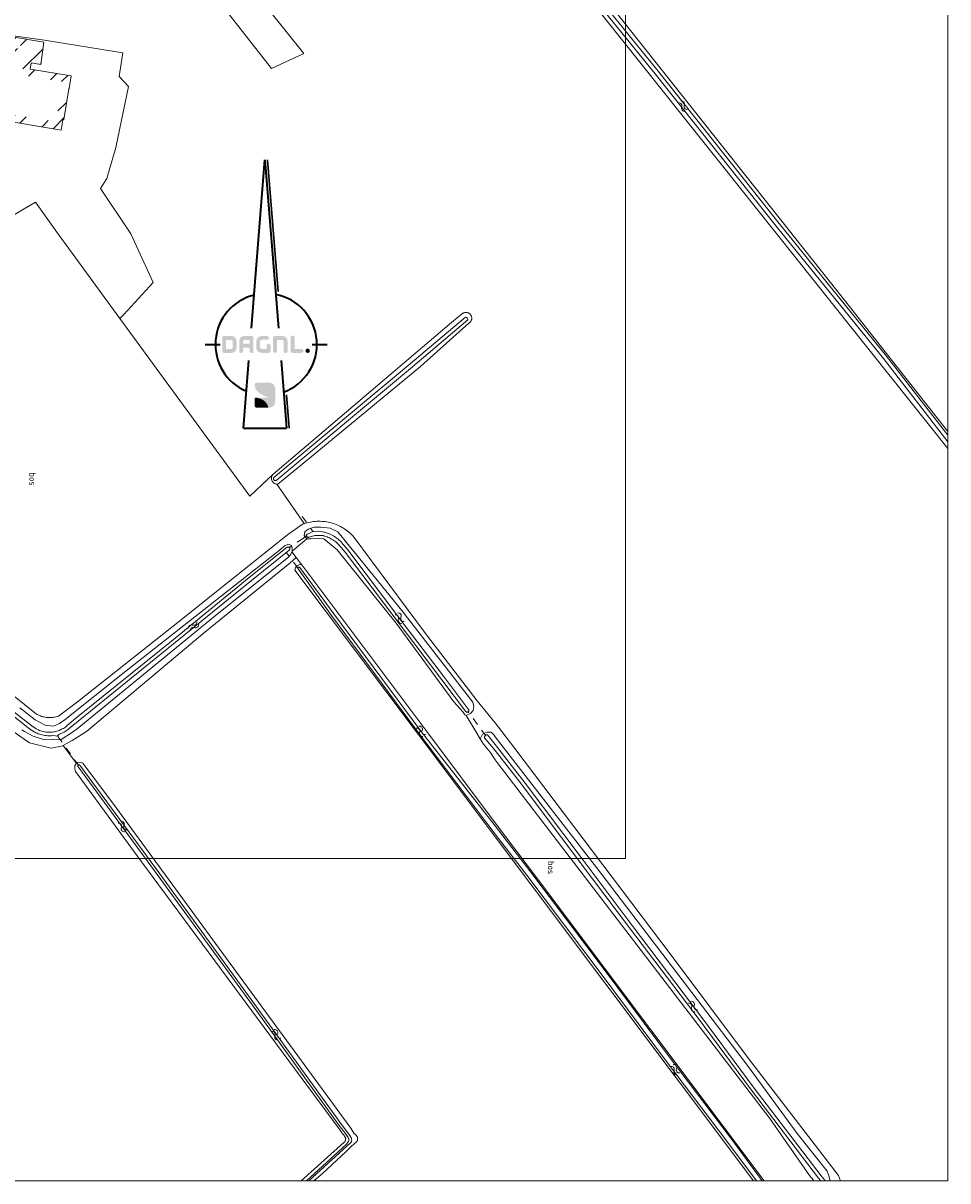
# Model space of a CAD drawing. Header units: metres. Extents: x 232777 to 233627, y 552866 to 554495.
# Tile 5 of 26: x 233368 to 233626, y 552874 to 553198. Entities that reach past the tile are written whole.
import ezdxf
from ezdxf.enums import TextEntityAlignment as Align

# ---------------------------------------------------------------- set-up
doc = ezdxf.new("R2010")
doc.units = ezdxf.units.M
doc.linetypes.add('NLCS-HIDDEN', pattern=[4, 2, -2])
doc.layers.get('0').update_dxf_attribs({"color": 251, "lineweight": 13})
doc.layers.get('Defpoints').update_dxf_attribs({"color": 241, "lineweight": 13})
for name, color, linetype, lineweight in [('B-XX-AL-B01_Hoofdgebouw-A', 251, 'Continuous', 9), ('B01_Hoofdgebouw', 7, 'Continuous', 18), ('S05_Water', 144, 'Continuous', 13), ('T06_Houtwal', 251, 'Continuous', 13), ('T09_Insteek_sloot', 144, 'Continuous', 13), ('T15_BGTcultuurscheiding', 251, 'Continuous', 13), ('W10_Duikerlijn', 251, 'NLCS-HIDDEN', 13), ('X-XX-AL-ORIENTATIE-S', 7, 'Continuous', 25)]:
    doc.layers.add(name, color=color, linetype=linetype, lineweight=lineweight)
doc.layers.add('Z04_Bosaanduiding', color=7, linetype='Continuous')
doc.styles.add('NLCS-ISO', font='NLCS-ISO.ttf', dxfattribs={"height": 2.5})

# ---------------------------------------------------------------- blocks, each defined once
blk = doc.blocks.new('S05')
for centre, start, end in [((-0.75, 0.05), 28.0726, 151.9276), ((0.75, 0.85), 208.0726, 331.9276), ((-0.75, -0.85), 28.0726, 151.9276), ((0.75, -0.05), 208.0726, 331.9276)]:
    blk.add_arc(centre, 0.85, start, end)
blk = doc.blocks.new('SAL-ORIENTATIE_NOORDPIJL_DAGNL-SO')
at = {"true_color": 0x002d59}
h = blk.add_hatch(color=158, dxfattribs=at)
h.dxf.hatch_style = 2
h.paths.add_polyline_path([(-9.36, 0.71), (-9.36, -0.74), (-9.36, -0.79), (-9.37, -0.86), (-9.38, -0.94), (-9.4, -1), (-9.43, -1.06), (-9.46, -1.11), (-9.51, -1.15), (-9.56, -1.19), (-9.61, -1.22), (-9.68, -1.24), (-9.75, -1.26), (-9.83, -1.27), (-9.91, -1.27), (-11.19, -1.27), (-11.19, -1.26), (-11.19, 1.26), (-11.18, 1.27), (-9.92, 1.27), (-9.9, 1.27), (-9.83, 1.27), (-9.76, 1.26), (-9.7, 1.25), (-9.65, 1.23), (-9.6, 1.21), (-9.55, 1.18), (-9.51, 1.15), (-9.47, 1.11), (-9.44, 1.07), (-9.42, 1.02), (-9.4, 0.97), (-9.38, 0.91), (-9.37, 0.85), (-9.36, 0.78)])
h.paths.add_polyline_path([(-11.51, 2.37), (-9.9, 2.37), (-9.84, 2.37), (-9.73, 2.36), (-9.62, 2.35), (-9.52, 2.34), (-9.42, 2.32), (-9.33, 2.3), (-9.23, 2.28), (-9.15, 2.25), (-9.07, 2.21), (-8.99, 2.18), (-8.91, 2.14), (-8.84, 2.09), (-8.78, 2.04), (-8.71, 1.99), (-8.65, 1.93), (-8.6, 1.86), (-8.55, 1.8), (-8.5, 1.73), (-8.46, 1.65), (-8.42, 1.57), (-8.39, 1.49), (-8.36, 1.4), (-8.33, 1.31), (-8.31, 1.22), (-8.29, 1.12), (-8.28, 1.01), (-8.27, 0.91), (-8.27, 0.79), (-8.26, 0.69), (-8.26, -0.73), (-8.27, -0.81), (-8.27, -0.92), (-8.28, -1.02), (-8.29, -1.13), (-8.31, -1.22), (-8.33, -1.32), (-8.35, -1.41), (-8.38, -1.5), (-8.42, -1.58), (-8.45, -1.66), (-8.5, -1.73), (-8.54, -1.8), (-8.59, -1.87), (-8.65, -1.93), (-8.7, -1.99), (-8.76, -2.04), (-8.83, -2.09), (-8.9, -2.14), (-8.97, -2.18), (-9.05, -2.21), (-9.14, -2.25), (-9.22, -2.28), (-9.31, -2.3), (-9.41, -2.32), (-9.51, -2.34), (-9.61, -2.35), (-9.71, -2.36), (-9.83, -2.37), (-9.91, -2.37), (-11.74, -2.37), (-11.77, -2.37), (-11.81, -2.37), (-11.84, -2.37), (-11.88, -2.36), (-11.91, -2.35), (-11.94, -2.35), (-11.97, -2.34), (-12, -2.33), (-12.02, -2.32), (-12.05, -2.31), (-12.07, -2.29), (-12.1, -2.28), (-12.12, -2.26), (-12.14, -2.24), (-12.16, -2.22), (-12.17, -2.2), (-12.19, -2.18), (-12.2, -2.15), (-12.22, -2.13), (-12.23, -2.1), (-12.24, -2.08), (-12.25, -2.05), (-12.26, -2.02), (-12.26, -1.98), (-12.27, -1.95), (-12.27, -1.92), (-12.28, -1.88), (-12.28, -1.84), (-12.28, -1.82), (-12.28, 1.73), (-12.28, 1.75), (-12.27, 1.79), (-12.27, 1.83), (-12.26, 1.87), (-12.26, 1.91), (-12.25, 1.94), (-12.24, 1.98), (-12.23, 2.01), (-12.22, 2.04), (-12.21, 2.07), (-12.2, 2.1), (-12.18, 2.13), (-12.17, 2.16), (-12.15, 2.18), (-12.13, 2.21), (-12.1, 2.23), (-12.08, 2.25), (-12.05, 2.27), (-12.02, 2.29), (-11.98, 2.3), (-11.95, 2.32), (-11.9, 2.33), (-11.86, 2.34), (-11.81, 2.35), (-11.76, 2.36), (-11.7, 2.36), (-11.64, 2.36), (-11.58, 2.37)])
h = blk.add_hatch(color=158, dxfattribs=at)
h.dxf.hatch_style = 2
h.paths.add_polyline_path([(-5.96, 1.27), (-5.89, 1.27), (-5.89, 1.27), (-5.9, 1.27), (-5.9, 1.27), (-5.91, 1.27), (-5.91, 1.27), (-5.92, 1.27), (-5.92, 1.27), (-5.93, 1.27), (-5.93, 1.27), (-5.94, 1.27), (-5.94, 1.27), (-5.95, 1.27), (-5.95, 1.27)])
h.paths.add_polyline_path([(-6.35, 1.08), (-6.32, 1.12), (-6.32, 1.12), (-6.32, 1.11), (-6.32, 1.11), (-6.33, 1.11), (-6.33, 1.1), (-6.33, 1.1), (-6.33, 1.1), (-6.34, 1.1), (-6.34, 1.09), (-6.34, 1.09), (-6.34, 1.09), (-6.34, 1.08), (-6.35, 1.08), (-6.35, 1.08)])
h.paths.add_polyline_path([(-6.38, 1.03), (-6.35, 1.08), (-6.35, 1.07), (-6.35, 1.07), (-6.36, 1.07), (-6.36, 1.06), (-6.36, 1.06), (-6.36, 1.06), (-6.36, 1.05), (-6.37, 1.05), (-6.37, 1.05), (-6.37, 1.04), (-6.37, 1.04), (-6.37, 1.04), (-6.38, 1.03)])
h.paths.add_polyline_path([(-6.32, 1.12), (-6.28, 1.15), (-6.28, 1.15), (-6.29, 1.15), (-6.29, 1.15), (-6.29, 1.14), (-6.29, 1.14), (-6.3, 1.14), (-6.3, 1.14), (-6.3, 1.13), (-6.3, 1.13), (-6.31, 1.13), (-6.31, 1.13), (-6.31, 1.12), (-6.32, 1.12)])
h.paths.add_polyline_path([(-6.4, 0.98), (-6.38, 1.03), (-6.38, 1.03), (-6.38, 1.03), (-6.38, 1.02), (-6.38, 1.02), (-6.38, 1.01), (-6.39, 1.01), (-6.39, 1.01), (-6.39, 1), (-6.39, 1), (-6.39, 1), (-6.39, 0.99), (-6.4, 0.99), (-6.4, 0.98), (-6.4, 0.98)])
h.paths.add_polyline_path([(-6.28, 1.15), (-6.24, 1.19), (-6.24, 1.18), (-6.24, 1.18), (-6.25, 1.18), (-6.25, 1.18), (-6.25, 1.18), (-6.25, 1.17), (-6.26, 1.17), (-6.26, 1.17), (-6.26, 1.17), (-6.27, 1.16), (-6.27, 1.16), (-6.27, 1.16), (-6.28, 1.16), (-6.28, 1.15)])
h.paths.add_polyline_path([(-6.42, 0.92), (-6.4, 0.98), (-6.4, 0.98), (-6.4, 0.97), (-6.4, 0.97), (-6.41, 0.96), (-6.41, 0.96), (-6.41, 0.96), (-6.41, 0.95), (-6.41, 0.95), (-6.41, 0.94), (-6.41, 0.94), (-6.41, 0.93), (-6.42, 0.93), (-6.42, 0.93)])
h.paths.add_polyline_path([(-6.24, 1.19), (-6.19, 1.21), (-6.19, 1.21), (-6.2, 1.21), (-6.2, 1.21), (-6.2, 1.21), (-6.21, 1.2), (-6.21, 1.2), (-6.22, 1.2), (-6.22, 1.2), (-6.22, 1.2), (-6.23, 1.19), (-6.23, 1.19), (-6.23, 1.19), (-6.24, 1.19)])
h.paths.add_polyline_path([(-6.43, 0.86), (-6.42, 0.92), (-6.42, 0.92), (-6.42, 0.92), (-6.42, 0.91), (-6.42, 0.91), (-6.42, 0.9), (-6.42, 0.9), (-6.42, 0.9), (-6.43, 0.89), (-6.43, 0.89), (-6.43, 0.88), (-6.43, 0.88), (-6.43, 0.87), (-6.43, 0.87), (-6.43, 0.86)])
h.paths.add_polyline_path([(-6.19, 1.21), (-6.14, 1.23), (-6.14, 1.23), (-6.14, 1.23), (-6.15, 1.23), (-6.15, 1.23), (-6.16, 1.23), (-6.16, 1.23), (-6.16, 1.22), (-6.17, 1.22), (-6.17, 1.22), (-6.18, 1.22), (-6.18, 1.22), (-6.18, 1.22), (-6.19, 1.21), (-6.19, 1.21)])
h.paths.add_polyline_path([(-6.44, 0.8), (-6.43, 0.86), (-6.43, 0.86), (-6.43, 0.85), (-6.43, 0.85), (-6.43, 0.84), (-6.43, 0.84), (-6.43, 0.83), (-6.44, 0.83), (-6.44, 0.82), (-6.44, 0.82), (-6.44, 0.81), (-6.44, 0.81), (-6.44, 0.8), (-6.44, 0.8)])
h.paths.add_polyline_path([(-6.14, 1.23), (-6.08, 1.25), (-6.09, 1.25), (-6.09, 1.25), (-6.09, 1.25), (-6.1, 1.25), (-6.1, 1.25), (-6.11, 1.24), (-6.11, 1.24), (-6.12, 1.24), (-6.12, 1.24), (-6.12, 1.24), (-6.13, 1.24), (-6.13, 1.24), (-6.14, 1.24)])
h.paths.add_polyline_path([(-6.44, 0.73), (-6.44, 0.8), (-6.44, 0.79), (-6.44, 0.79), (-6.44, 0.78), (-6.44, 0.78), (-6.44, 0.77), (-6.44, 0.77), (-6.44, 0.76), (-6.44, 0.76), (-6.44, 0.75), (-6.44, 0.75), (-6.44, 0.74), (-6.44, 0.74), (-6.44, 0.73), (-6.44, 0.73)])
h.paths.add_polyline_path([(-6.08, 1.25), (-6.02, 1.26), (-6.02, 1.26), (-6.03, 1.26), (-6.03, 1.26), (-6.04, 1.26), (-6.04, 1.26), (-6.05, 1.26), (-6.05, 1.26), (-6.05, 1.26), (-6.06, 1.26), (-6.06, 1.26), (-6.07, 1.25), (-6.07, 1.25), (-6.08, 1.25), (-6.08, 1.25)])
h.paths.add_polyline_path([(-6.44, 0.71), (-6.44, 0.73), (-6.44, 0.72), (-6.44, 0.72), (-6.44, 0.71), (-6.44, 0.71), (-6.44, 0.71), (-6.44, 0.71), (-6.44, 0.71), (-6.44, 0.71), (-6.44, 0.71), (-6.44, 0.71), (-6.44, 0.71), (-6.44, 0.71)])
h.paths.add_polyline_path([(-6.02, 1.26), (-5.96, 1.27), (-5.96, 1.27), (-5.96, 1.27), (-5.97, 1.27), (-5.97, 1.27), (-5.98, 1.27), (-5.98, 1.27), (-5.99, 1.27), (-5.99, 1.27), (-6, 1.27), (-6, 1.27), (-6.01, 1.27), (-6.01, 1.26), (-6.02, 1.26)])
edge = h.paths.add_edge_path()
edge.add_line((-6.44, 0.19), (-6.44, 0.19))
edge.add_line((-6.44, 0.19), (-6.44, 0.19))
edge.add_line((-6.44, 0.19), (-6.44, 0.19))
edge.add_line((-6.44, 0.19), (-6.44, 0.19))
edge.add_line((-6.44, 0.19), (-6.44, 0.19))
edge.add_line((-6.44, 0.19), (-6.44, 0.19))
edge.add_line((-6.44, 0.19), (-6.44, 0.19))
edge.add_line((-6.44, 0.19), (-6.44, 0.19))
h.paths.add_polyline_path([(-5.89, 1.27), (-4.63, 1.27), (-4.63, 0.2), (-4.63, 0.19), (-6.43, 0.19), (-6.44, 0.19), (-6.44, 0.71), (-6.44, 0.73), (-6.44, 0.8), (-6.43, 0.86), (-6.42, 0.92), (-6.4, 0.98), (-6.38, 1.03), (-6.35, 1.08), (-6.32, 1.12), (-6.28, 1.15), (-6.24, 1.19), (-6.19, 1.21), (-6.14, 1.23), (-6.08, 1.25), (-6.02, 1.26), (-5.96, 1.27)])
h.paths.add_polyline_path([(-4.07, -2.37), (-4.12, -2.37), (-4.17, -2.37), (-4.22, -2.36), (-4.26, -2.35), (-4.3, -2.34), (-4.34, -2.33), (-4.38, -2.31), (-4.41, -2.29), (-4.44, -2.27), (-4.47, -2.25), (-4.5, -2.22), (-4.52, -2.2), (-4.54, -2.16), (-4.56, -2.13), (-4.58, -2.1), (-4.59, -2.06), (-4.61, -2.02), (-4.61, -1.98), (-4.62, -1.93), (-4.63, -1.88), (-4.63, -1.83), (-4.63, -1.81), (-4.63, -0.91), (-4.63, -0.91), (-6.44, -0.91), (-6.44, -1.82), (-6.44, -1.85), (-6.45, -1.9), (-6.45, -1.95), (-6.46, -1.99), (-6.47, -2.03), (-6.48, -2.07), (-6.5, -2.11), (-6.51, -2.14), (-6.53, -2.18), (-6.55, -2.2), (-6.58, -2.23), (-6.61, -2.26), (-6.64, -2.28), (-6.67, -2.3), (-6.7, -2.32), (-6.74, -2.33), (-6.78, -2.34), (-6.82, -2.35), (-6.86, -2.36), (-6.91, -2.37), (-6.96, -2.37), (-7.01, -2.37), (-7.06, -2.37), (-7.1, -2.36), (-7.15, -2.36), (-7.19, -2.35), (-7.23, -2.34), (-7.27, -2.32), (-7.3, -2.31), (-7.33, -2.29), (-7.36, -2.27), (-7.39, -2.24), (-7.42, -2.22), (-7.44, -2.19), (-7.46, -2.16), (-7.48, -2.12), (-7.49, -2.09), (-7.51, -2.05), (-7.52, -2.01), (-7.52, -1.97), (-7.53, -1.92), (-7.53, -1.87), (-7.54, -1.82), (-7.54, 0.69), (-7.53, 0.79), (-7.53, 0.94), (-7.51, 1.08), (-7.49, 1.22), (-7.46, 1.34), (-7.42, 1.46), (-7.38, 1.57), (-7.32, 1.68), (-7.26, 1.77), (-7.2, 1.86), (-7.13, 1.95), (-7.05, 2.02), (-6.96, 2.09), (-6.86, 2.15), (-6.76, 2.2), (-6.65, 2.25), (-6.53, 2.29), (-6.41, 2.32), (-6.28, 2.34), (-6.14, 2.36), (-6, 2.36), (-5.89, 2.37), (-4.08, 2.36), (-4.03, 2.36), (-3.98, 2.36), (-3.94, 2.35), (-3.9, 2.34), (-3.86, 2.33), (-3.82, 2.32), (-3.78, 2.3), (-3.75, 2.29), (-3.72, 2.27), (-3.69, 2.24), (-3.66, 2.22), (-3.64, 2.19), (-3.62, 2.16), (-3.6, 2.13), (-3.58, 2.1), (-3.57, 2.06), (-3.56, 2.02), (-3.55, 1.98), (-3.54, 1.93), (-3.54, 1.89), (-3.54, 1.84), (-3.54, 1.81), (-3.54, -1.81), (-3.54, -1.83), (-3.54, -1.88), (-3.54, -1.93), (-3.55, -1.98), (-3.56, -2.02), (-3.57, -2.06), (-3.58, -2.1), (-3.6, -2.13), (-3.62, -2.16), (-3.64, -2.2), (-3.66, -2.22), (-3.69, -2.25), (-3.71, -2.27), (-3.74, -2.29), (-3.78, -2.31), (-3.81, -2.33), (-3.85, -2.34), (-3.89, -2.35), (-3.93, -2.36), (-3.97, -2.37), (-4.02, -2.37)])
h = blk.add_hatch(color=158, dxfattribs=at)
h.dxf.hatch_style = 2
edge = h.paths.add_edge_path()
edge.add_spline(control_points=[(0.67, 0.19), (0.31, 0.19), (0.13, 0), (0.13, -0.37), (0.13, -0.37), (0.13, -1.27), (0.13, -1.27), (0.13, -1.27), (0.09, -1.27), (0.09, -1.27), (0.09, -1.27), (-1.14, -1.27), (-1.14, -1.27), (-1.51, -1.27), (-1.7, -1.08), (-1.7, -0.71), (-1.7, -0.71), (-1.7, 0.72), (-1.7, 0.72), (-1.7, 1.09), (-1.51, 1.28), (-1.14, 1.28), (-0.74, 1.28), (-0.26, 1.28), (0.13, 1.28), (0.13, 1.28), (0.69, 1.19), (0.69, 1.82), (0.69, 2.19), (0.51, 2.38), (0.15, 2.38), (0.15, 2.38), (-1.13, 2.38), (-1.13, 2.38), (-2.05, 2.38), (-2.79, 1.63), (-2.79, 0.72), (-2.79, 0.72), (-2.79, -0.68), (-2.79, -0.68), (-2.79, -1.8), (-2.25, -2.36), (-1.15, -2.36), (-1.15, -2.36), (0.13, -2.36), (0.13, -2.36), (0.13, -2.36), (0.62, -2.36), (0.62, -2.36), (0.95, -2.36), (1.22, -2.09), (1.22, -1.75), (1.22, -1.75), (1.22, -1.49), (1.22, -1.49), (1.22, -1.49), (1.22, -1.27), (1.22, -1.27), (1.22, -1.27), (1.22, -0.37), (1.22, -0.37), (1.22, 0), (1.04, 0.19), (0.67, 0.19)], knot_values=[0, 0, 0, 0, 1, 1, 1, 2, 2, 2, 3, 3, 3, 4, 4, 4, 5, 5, 5, 6, 6, 6, 7, 7, 7, 8, 8, 8, 9, 9, 9, 10, 10, 10, 11, 11, 11, 12, 12, 12, 13, 13, 13, 14, 14, 14, 15, 15, 15, 16, 16, 16, 17, 17, 17, 18, 18, 18, 19, 19, 19, 20, 20, 20, 21, 21, 21, 21], degree=3, periodic=0)
at = {"true_color": 0xcad400}
h = blk.add_hatch(color=52, dxfattribs=at)
h.dxf.hatch_style = 2
edge = h.paths.add_edge_path()
edge.add_spline(control_points=[(1.95, -1.81), (1.95, -1.81), (1.95, 1.82), (1.95, 1.82), (1.95, 2.18), (2.13, 2.36), (2.5, 2.36), (2.5, 2.36), (4.33, 2.37), (4.33, 2.37), (5.42, 2.37), (5.97, 1.81), (5.97, 0.69), (5.97, 0.69), (5.97, -1.82), (5.97, -1.82), (5.97, -2.19), (5.78, -2.37), (5.42, -2.37), (5.06, -2.37), (4.87, -2.19), (4.87, -1.82), (4.87, -1.82), (4.87, 0.71), (4.87, 0.71), (4.87, 1.09), (4.69, 1.27), (4.32, 1.27), (4.32, 1.27), (3.04, 1.27), (3.04, 1.27), (3.04, 1.27), (3.04, -1.81), (3.04, -1.81), (3.04, -2.18), (2.86, -2.36), (2.49, -2.36), (2.13, -2.36), (1.95, -2.18), (1.95, -1.81)], knot_values=[0, 0, 0, 0, 1, 1, 1, 2, 2, 2, 3, 3, 3, 4, 4, 4, 5, 5, 5, 6, 6, 6, 7, 7, 7, 8, 8, 8, 9, 9, 9, 10, 10, 10, 11, 11, 11, 12, 12, 12, 13, 13, 13, 13], degree=3, periodic=0)
h = blk.add_hatch(color=52, dxfattribs=at)
h.dxf.hatch_style = 2
edge = h.paths.add_edge_path()
edge.add_spline(control_points=[(7.36, 2.45), (7.73, 2.45), (7.91, 2.26), (7.91, 1.89), (7.91, 1.89), (7.91, -1.26), (7.91, -1.26), (7.94, -1.26), (9.92, -1.26), (9.95, -1.27), (10.26, -1.29), (10.41, -1.47), (10.4, -1.79), (10.4, -2.16), (10.22, -2.35), (9.86, -2.36), (9.86, -2.36), (7.37, -2.36), (7.37, -2.36), (7, -2.36), (6.82, -2.18), (6.82, -1.81), (6.82, -1.81), (6.82, 1.89), (6.82, 1.89), (6.82, 2.26), (7, 2.45), (7.36, 2.45)], knot_values=[0, 0, 0, 0, 1, 1, 1, 2, 2, 2, 3, 3, 3, 4, 4, 4, 5, 5, 5, 6, 6, 6, 7, 7, 7, 8, 8, 8, 9, 9, 9, 9], degree=3, periodic=0)
h = blk.add_hatch(color=52, dxfattribs=at)
h.dxf.hatch_style = 2
edge = h.paths.add_edge_path()
edge.add_spline(control_points=[(12.19, -1.78), (12.19, -2.11), (11.92, -2.38), (11.59, -2.38), (11.25, -2.38), (10.98, -2.11), (10.98, -1.78), (10.98, -1.44), (11.25, -1.17), (11.59, -1.17), (11.92, -1.17), (12.19, -1.44), (12.19, -1.78)], knot_values=[0, 0, 0, 0, 1, 1, 1, 2, 2, 2, 3, 3, 3, 4, 4, 4, 4], degree=3, periodic=0)
h = blk.add_hatch(color=52, dxfattribs=at)
h.dxf.hatch_style = 2
edge = h.paths.add_edge_path()
edge.add_spline(control_points=[(-3.12, -10.93), (-3.12, -10.93), (-4.16, -13.3), (0.75, -14.88), (2.15, -15.34), (2.53, -16.21), (2.53, -16.21), (2.55, -15.81), (2.52, -14.7), (2.52, -14), (2.53, -12.8), (1.19, -12.22), (0.05, -12), (-1.21, -11.74), (-1.66, -11.63), (-3.12, -10.93)], knot_values=[0, 0, 0, 0, 1, 1, 1, 2, 2, 2, 3, 3, 3, 4, 4, 4, 5, 5, 5, 5], degree=3, periodic=0)
at = {"true_color": 0xffd919}
h = blk.add_hatch(color=40, dxfattribs=at)
h.dxf.hatch_style = 1
edge = h.paths.add_edge_path()
edge.add_spline(control_points=[(-3.12, -10.93), (-3.02, -10.75), (-2.9, -10.68), (-2.49, -10.68), (-2.49, -10.68), (0.7, -10.68), (0.7, -10.68), (2.68, -10.68), (2.52, -12.54), (2.52, -12.93), (2.53, -13.31), (2.52, -14.11), (2.52, -14.07), (2.49, -12.64), (0.95, -12.16), (-0.67, -11.85), (-1.93, -11.6), (-3.12, -10.93), (-3.12, -10.93)], knot_values=[0, 0, 0, 0, 1, 1, 1, 2, 2, 2, 3, 3, 3, 4, 4, 4, 5, 5, 5, 6, 6, 6, 6], degree=3, periodic=0)
at = {"true_color": 0x002d59}
h = blk.add_hatch(color=158, dxfattribs=at)
h.dxf.hatch_style = 2
edge = h.paths.add_edge_path()
edge.add_spline(control_points=[(-2.96, -14.86), (-3.28, -14.83), (-3.22, -15.19), (-3.22, -15.35), (-3.21, -15.94), (-3.22, -16.89), (-3.22, -17.14), (-3.22, -17.76), (-2.47, -17.67), (-2.47, -17.67), (-2.47, -17.67), (-0.42, -17.68), (0.58, -17.67), (0.58, -17.67), (0.38, -15.39), (-2.62, -14.91), (-2.73, -14.89), (-2.84, -14.88), (-2.96, -14.86)], knot_values=[0, 0, 0, 0, 1, 1, 1, 2, 2, 2, 3, 3, 3, 4, 4, 4, 5, 5, 5, 6, 6, 6, 6], degree=3, periodic=0)
at = {"true_color": 0x0a8e84}
h = blk.add_hatch(color=136, dxfattribs=at)
h.dxf.hatch_style = 1
edge = h.paths.add_edge_path()
edge.add_spline(control_points=[(0.58, -17.67), (0.58, -17.67), (2.53, -17.7), (2.53, -16.21), (2.02, -15.24), (0.75, -14.88), (0.75, -14.88), (0.75, -14.88), (-3.09, -14.86), (-3.09, -14.86), (-2.55, -14.86), (0.14, -15.2), (0.58, -17.67)], knot_values=[0, 0, 0, 0, 1, 1, 1, 2, 2, 2, 3, 3, 3, 4, 4, 4, 4], degree=3, periodic=0)
at = {"color": 158, "lineweight": 35, "true_color": 0x002d59}
for p, q in [((-4.11, 4.5), (-0.34, 51.59)), ((-0.34, 51.59), (3.43, 4.5)), ((-17, 0), (-12.85, 0)), ((12.85, 0), (17, 0)), ((-6.34, -23.41), (-4.83, -4.5)), ((4.15, -4.5), (5.66, -23.41)), ((-6.34, -23.41), (5.66, -23.41))]:
    blk.add_line(p, q, dxfattribs=at)
at = {"color": 52, "lineweight": 30, "true_color": 0xcad400}
for p, q in [((0.41, 51.59), (3.35, 14.8)), ((5.66, -14.08), (6.41, -23.41))]:
    blk.add_line(p, q, dxfattribs=at)
at = {"color": 158, "lineweight": 35, "true_color": 0x002d59}
for start, end in [(103.7366, 247.1156), (290.0109, 79.137)]:
    blk.add_arc((0, 0), 14.18, start, end, dxfattribs=at)

msp = doc.modelspace()

# ---------------------------------------------------------------- hatches: boundary and pattern name
at = {"layer": 'B-XX-AL-B01_Hoofdgebouw-A'}
h = msp.add_hatch(dxfattribs=at)
h.set_pattern_fill('ANSI32', color=256, scale=0.8, angle=90)
h.set_pattern_definition([(45, (233374.437, 554333.729), (-5.388154, 5.388154), []), (45, (233378.029, 554333.729), (-5.388154, 5.388154), [])])
h.paths.add_polyline_path([(233379.27, 553181.49), (233367.8, 553183.42), (233368.76, 553189.13), (233371.44, 553188.68), (233371.74, 553190.94), (233366.78, 553191.77), (233365.27, 553182.78), (233359.06, 553183.82), (233357.37, 553173.63), (233377.18, 553170.3), (233377.46, 553171.95), (233377.7, 553172.12), (233379, 553179.88), (233379.02, 553179.97)], flags=16)
h.paths.add_polyline_path([(233381.57, 553183.13), (233370.1, 553185.06), (233370.4, 553186.82), (233373.16, 553186.36), (233373.97, 553192.59), (233365.14, 553194.07), (233363.63, 553185.08), (233357.42, 553186.13), (233355.07, 553171.99), (233378.82, 553167.99), (233379.3, 553170.81), (233379.53, 553170.99), (233380.97, 553179.55), (233380.99, 553179.64)])

# ---------------------------------------------------------------- linework, layer by layer
at = {"layer": 'B01_Hoofdgebouw'}
msp.add_lwpolyline([(233381.57, 553183.13), (233370.1, 553185.06), (233370.4, 553186.82), (233373.16, 553186.36), (233373.97, 553192.59), (233365.14, 553194.07), (233363.63, 553185.08), (233357.42, 553186.13), (233355.07, 553171.99), (233378.82, 553167.99), (233379.3, 553170.81), (233379.53, 553170.99), (233380.97, 553179.55), (233380.99, 553179.64), (233381.57, 553183.13)], dxfattribs=at)
at = {"layer": 'Defpoints'}
for points in [[(232777.83, 552874.49), (232777.83, 554490.49), (233626.33, 554490.49), (233626.33, 552874.49)], [(232867.83, 554400.49), (233536.33, 554400.49), (233536.33, 552964.49), (232867.83, 552964.49)]]:
    msp.add_lwpolyline(points, close=True, dxfattribs=at)
at = {"layer": 'T06_Houtwal', "flags": 128}
for points in [[(233491.83, 553004.46), (233491.46, 553004.69), (233491, 553005.42), (233488.43, 553008.31), (233472.36, 553030.24), (233455.84, 553050.73), (233454.2, 553052.18), (233452.14, 553053.78), (233450.62, 553053.91), (233448.51, 553053.84), (233447.39, 553053.83)], [(233443.25, 553050.38), (233443.15, 553050.17)], [(233445.99, 553046.54), (233480.9, 553000), (233500, 552974.54), (233511.74, 552958.89), (233575.05, 552874.49)], [(233588.96, 552874.49), (233588.81, 552874.73), (233587.71, 552876.01), (233576.63, 552891.89), (233500.5, 552991.31), (233500, 552992.07), (233498.55, 552994.26), (233496.66, 552996.47), (233495.76, 552997.99)]]:
    msp.add_lwpolyline(points, dxfattribs=at)
at = {"layer": 'T09_Insteek_sloot', "flags": 128}
for points in [[(233626.33, 553080.95), (233608.39, 553104.2), (233578.38, 553141.19), (233544.61, 553183.75), (233520.38, 553213.67), (233500, 553239.29), (233455.08, 553296.45), (233434.72, 553322.36), (233434.81, 553322.7), (233434.92, 553322.88), (233435.13, 553323)], [(233475.7, 553102.2), (233491.64, 553115.74), (233491.92, 553115.69), (233492.08, 553115.59), (233492.2, 553115.43), (233492.29, 553115.24), (233492.29, 553114.98), (233476.35, 553101.44), (233438.85, 553070.16), (233438.82, 553070.14), (233438.74, 553070.1), (233438.65, 553070.08), (233438.57, 553070.08), (233438.48, 553070.09), (233438.39, 553070.11), (233438.31, 553070.15), (233438.24, 553070.2), (233438.18, 553070.27), (233438.13, 553070.35), (233438.09, 553070.43), (233438.08, 553070.52), (233438.07, 553070.61), (233438.08, 553070.69), (233438.11, 553070.78), (233438.16, 553070.86), (233438.21, 553070.93), (233475.7, 553102.2)], [(233449.34, 553055.89), (233450.58, 553055.92), (233451.14, 553055.86), (233451.75, 553055.74), (233452.13, 553055.69), (233452.27, 553055.66), (233452.65, 553055.56), (233453.03, 553055.44), (233453.39, 553055.31), (233453.76, 553055.16), (233454.11, 553055), (233454.46, 553054.83), (233454.81, 553054.64), (233455.14, 553054.43), (233455.47, 553054.21), (233455.78, 553053.98), (233456.09, 553053.74), (233456.39, 553053.49), (233456.67, 553053.22), (233456.95, 553052.94), (233457.21, 553052.65), (233457.46, 553052.35), (233457.7, 553052.04), (233458.84, 553050.72), (233473.92, 553030.76), (233485.83, 553015.06), (233492.56, 553006.18), (233492.6, 553006.1), (233492.63, 553006.01), (233492.64, 553005.92), (233492.64, 553005.83), (233492.62, 553005.75), (233492.58, 553005.67), (233492.53, 553005.59), (233492.47, 553005.53), (233492.4, 553005.47), (233492.32, 553005.44), (233492.23, 553005.41), (233492.14, 553005.4), (233492.05, 553005.41), (233491.96, 553005.44), (233491.88, 553005.47), (233491.81, 553005.53), (233491.75, 553005.59), (233491.7, 553005.66), (233485.04, 553014.46), (233473.12, 553030.16), (233458.06, 553050.09), (233456.93, 553051.41), (233456.68, 553051.72), (233456.46, 553051.99), (233456.22, 553052.25), (233455.98, 553052.5), (233455.72, 553052.74), (233455.45, 553052.97), (233455.18, 553053.19), (233454.89, 553053.39), (233454.6, 553053.59), (233454.3, 553053.77), (233454, 553053.94), (233453.68, 553054.1), (233453.36, 553054.24), (233453.04, 553054.37), (233452.71, 553054.49), (233452.37, 553054.6), (233452.03, 553054.69), (233451.95, 553054.71), (233451.65, 553054.75), (233451.31, 553054.78), (233450.98, 553054.79), (233450.64, 553054.79), (233450.3, 553054.78), (233449.97, 553054.75), (233449.64, 553054.71), (233449.3, 553054.66), (233448.98, 553054.58), (233448.65, 553054.5), (233448.33, 553054.41), (233448.01, 553054.29), (233447.92, 553054.26), (233447.9, 553054.25), (233447.81, 553054.24), (233447.72, 553054.24), (233447.63, 553054.26), (233447.55, 553054.3), (233447.47, 553054.34), (233447.4, 553054.4), (233447.35, 553054.48), (233447.3, 553054.56), (233447.28, 553054.64), (233447.26, 553054.73), (233447.27, 553054.82), (233447.29, 553054.91), (233447.32, 553055), (233447.37, 553055.07), (233447.43, 553055.14), (233447.66, 553055.23), (233448.02, 553055.36), (233448.85, 553055.75), (233449.34, 553055.89)], [(233442.03, 553051.54), (233442.12, 553051.55), (233442.21, 553051.54), (233442.3, 553051.51), (233442.38, 553051.47), (233442.45, 553051.41), (233442.51, 553051.35), (233442.56, 553051.27), (233442.59, 553051.19), (233442.61, 553051.1), (233442.61, 553051.01), (233442.6, 553050.92), (233442.57, 553050.83), (233442.53, 553050.76), (233442.49, 553050.7), (233431.93, 553042.21), (233410.2, 553024.46), (233383.56, 553002.91), (233381.12, 553000.9), (233380.84, 553000.66), (233380.54, 553000.44), (233380.23, 553000.23), (233379.92, 553000.03), (233379.6, 552999.85), (233379.27, 552999.68), (233378.93, 552999.52), (233378.35, 552999.23), (233378.05, 552999.08), (233377.84, 552998.93), (233377.56, 552998.71), (233377.17, 552998.83), (233376.42, 552998.86), (233376.05, 552998.83), (233375.68, 552998.81), (233375.31, 552998.81), (233374.94, 552998.83), (233374.57, 552998.86), (233374.2, 552998.91), (233373.83, 552998.97), (233373.47, 552999.05), (233373.11, 552999.15), (233372.76, 552999.26), (233372.41, 552999.38), (233372.07, 552999.52), (233371.73, 552999.68), (233371.4, 552999.85), (233371.27, 552999.92), (233369.99, 553000.79), (233364.12, 553005.41)], [(233364.75, 553006.19), (233370.58, 553001.6), (233371.8, 553000.77), (233371.86, 553000.73), (233372.16, 553000.58), (233372.46, 553000.44), (233372.77, 553000.32), (233373.08, 553000.21), (233373.39, 553000.11), (233373.71, 553000.02), (233374.03, 552999.95), (233374.35, 552999.9), (233374.68, 552999.86), (233375, 552999.83), (233375.33, 552999.81), (233375.66, 552999.81), (233375.99, 552999.83), (233376.32, 552999.86), (233376.64, 552999.9), (233376.97, 552999.95), (233377.29, 553000.03), (233377.6, 553000.11), (233377.92, 553000.21), (233378.23, 553000.32), (233378.53, 553000.44), (233378.83, 553000.58), (233379.12, 553000.73), (233379.41, 553000.89), (233379.69, 553001.07), (233379.96, 553001.25), (233380.22, 553001.45), (233380.49, 553001.67), (233382.93, 553003.69), (233409.57, 553025.24), (233431.3, 553042.98), (233441.86, 553051.48), (233441.95, 553051.52), (233442.03, 553051.54)], [(233572.94, 552874.49), (233564.63, 552885.54), (233547.82, 552907.79), (233529.53, 552932.29), (233508.76, 552959.89), (233500, 552971.33), (233478.28, 553000), (233454.27, 553032.43), (233444.99, 553045.4), (233444.98, 553045.41), (233444.94, 553045.47), (233444.91, 553045.54), (233444.9, 553045.61), (233444.91, 553045.68), (233444.93, 553045.75), (233444.97, 553045.81), (233445.02, 553045.87), (233445.08, 553045.91), (233445.14, 553045.93)], [(233590.86, 552874.49), (233590.2, 552875.27), (233571.5, 552899.79), (233556.87, 552919.55), (233537.42, 552945.18), (233523.7, 552963.43), (233507.27, 552985.3), (233500, 552994.72), (233497.02, 552998.23), (233497, 552998.33), (233496.99, 552998.43), (233497, 552998.53), (233497.02, 552998.63), (233497.06, 552998.72), (233497.11, 552998.81), (233497.18, 552998.89), (233497.25, 552998.95), (233497.34, 552999.01), (233497.43, 552999.05), (233497.53, 552999.07)], [(233447.25, 552874.49), (233458.38, 552884.63), (233458.99, 552885.45), (233459.02, 552885.53), (233459.06, 552885.66), (233459.09, 552885.8), (233459.1, 552885.93), (233459.09, 552886.07), (233459.07, 552886.2), (233459.03, 552886.34), (233458.98, 552886.46), (233458.91, 552886.58), (233458.37, 552887.4), (233456.45, 552890), (233432.17, 552923.57), (233404.89, 552961.12), (233383.59, 552990.09), (233383.53, 552990.14), (233383.48, 552990.19), (233383.45, 552990.26), (233383.43, 552990.33), (233383.43, 552990.4), (233383.44, 552990.48), (233383.47, 552990.55), (233383.51, 552990.61), (233383.56, 552990.66), (233383.63, 552990.69), (233383.7, 552990.72)]]:
    msp.add_lwpolyline(points, dxfattribs=at)
at = {"layer": 'T09_Insteek_sloot'}
for points in [[(233435.13, 553323), (233435.3, 553323.03), (233435.47, 553322.99), (233455.71, 553296.94), (233500, 553241.06), (233521.23, 553214.37), (233545.47, 553184.44), (233579.24, 553141.88), (233609.25, 553104.88), (233626.33, 553082.75)], [(233445.14, 553045.93), (233445.21, 553045.95), (233445.29, 553045.94), (233445.36, 553045.92), (233445.42, 553045.89), (233445.47, 553045.84), (233454.92, 553032.9), (233479.27, 553000), (233500, 552973.64), (233509.87, 552960.73), (233530.65, 552933.13), (233548.94, 552908.63), (233565.74, 552886.38), (233574.46, 552874.49)], [(233497.53, 552999.07), (233497.63, 552999.08), (233497.73, 552999.07), (233497.83, 552999.05), (233497.86, 552999.04), (233500, 552996.36), (233508.06, 552985.91), (233524.5, 552964.03), (233538.22, 552945.78), (233557.67, 552920.15), (233572.3, 552900.39), (233590.99, 552875.87), (233591.91, 552874.81), (233592.08, 552874.49)], [(233383.7, 552990.72), (233383.77, 552990.73), (233383.84, 552990.72), (233383.91, 552990.69), (233383.98, 552990.66), (233384.01, 552990.63), (233405.31, 552961.66), (233432.59, 552924.11), (233456.87, 552890.54), (233459.59, 552886.86), (233459.68, 552886.73), (233459.76, 552886.59), (233459.82, 552886.44), (233459.86, 552886.29), (233459.89, 552886.14), (233459.9, 552885.98), (233459.9, 552885.82), (233459.88, 552885.67), (233459.84, 552885.51), (233459.79, 552885.36), (233459.73, 552885.22), (233459.7, 552885.18), (233447.98, 552874.49)]]:
    msp.add_lwpolyline(points, dxfattribs=at)
at = {"layer": 'T15_BGTcultuurscheiding'}
for points in [[(233437.51, 553322.56), (233494.88, 553250), (233500, 553243.52), (233521.64, 553216.16), (233597.88, 553120.04), (233626.33, 553083.78)], [(233626.33, 553079.04), (233524.98, 553206.34), (233500, 553238.05), (233490.58, 553250), (233462.61, 553285.49)], [(233379.71, 553273.02), (233398.04, 553250), (233407.12, 553238.6), (233446.54, 553189.35), (233437.54, 553185.24), (233392.7, 553242.57), (233387.06, 553250), (233369.02, 553273.79), (233368.58, 553274.37)], [(233395.22, 553115.34), (233396.3, 553116.51), (233404.49, 553125.39), (233398.28, 553139.02), (233389.74, 553151.71), (233391.58, 553154.49), (233394.02, 553163.13), (233397.62, 553180.14), (233395.02, 553182.93), (233395.99, 553189.58), (233374.18, 553193.09), (233365.45, 553194.28), (233356.4, 553196.13), (233355.9, 553196.23)], [(233341.77, 553116.68), (233348.86, 553128.21), (233358.64, 553140.27), (233371.65, 553147.83), (233377.63, 553139.44)], [(233377.63, 553139.44), (233395.22, 553115.34)], [(233437.88, 553071.79), (233458.48, 553089.34), (233487.77, 553114.23), (233490.94, 553116.82), (233491.08, 553116.9), (233491.23, 553116.97), (233491.38, 553117.02), (233491.53, 553117.05), (233491.69, 553117.07), (233491.85, 553117.07), (233492.02, 553117.06), (233492.17, 553117.03), (233492.33, 553116.99), (233492.48, 553116.93), (233492.62, 553116.85), (233492.75, 553116.76), (233492.88, 553116.66), (233492.99, 553116.55), (233493.1, 553116.43), (233493.19, 553116.29), (233493.26, 553116.15), (233493.33, 553116), (233493.37, 553115.85), (233493.4, 553115.69), (233493.42, 553115.53), (233493.42, 553115.37), (233493.4, 553115.21), (233493.37, 553115.05), (233493.32, 553114.9), (233493.26, 553114.75), (233493.18, 553114.61), (233493.09, 553114.48), (233492.99, 553114.36), (233492.87, 553114.24), (233492.75, 553114.14), (233492.72, 553114.12), (233479.09, 553101.98), (233448.59, 553076.69), (233439.3, 553069.12), (233439.14, 553069.11), (233439.05, 553069.11)], [(233395.22, 553115.34), (233431.44, 553065.74), (233437.88, 553071.79)], [(233439.05, 553069.11), (233438.97, 553069.11), (233438.82, 553069.14), (233438.66, 553069.17), (233438.5, 553069.23), (233438.36, 553069.29), (233438.22, 553069.38), (233438.09, 553069.47), (233437.97, 553069.58), (233437.86, 553069.7), (233437.76, 553069.83), (233437.68, 553069.96), (233437.61, 553070.11), (233437.56, 553070.26), (233437.52, 553070.42), (233437.49, 553070.58), (233437.49, 553070.74), (233437.5, 553070.9), (233437.52, 553071.06), (233437.56, 553071.22), (233437.61, 553071.37), (233437.68, 553071.51), (233437.77, 553071.65), (233437.87, 553071.78), (233437.88, 553071.79)], [(233439.05, 553069.11), (233446.66, 553058.08)], [(233447.48, 553058.32), (233447.92, 553058.42)], [(233447.92, 553058.42), (233448.37, 553058.51)], [(233448.37, 553058.51), (233448.82, 553058.59)], [(233448.82, 553058.59), (233449.27, 553058.65)], [(233449.27, 553058.65), (233449.73, 553058.69)], [(233449.73, 553058.69), (233450.19, 553058.72)], [(233450.19, 553058.72), (233450.64, 553058.73)], [(233450.64, 553058.73), (233451.1, 553058.73)], [(233451.1, 553058.73), (233451.56, 553058.71)], [(233451.56, 553058.71), (233452.02, 553058.67)], [(233452.02, 553058.67), (233452.47, 553058.62)], [(233452.47, 553058.62), (233452.92, 553058.55)], [(233452.92, 553058.55), (233453.37, 553058.46)], [(233453.37, 553058.46), (233453.82, 553058.36)], [(233441.97, 553054.96), (233446.17, 553057.9)], [(233446.17, 553057.9), (233446.6, 553058.06)], [(233446.6, 553058.06), (233446.66, 553058.08)], [(233446.62, 553054.76), (233446.79, 553055.81)], [(233446.66, 553058.08), (233447.04, 553058.19)], [(233446.79, 553055.81), (233447.76, 553056.48)], [(233447.04, 553058.19), (233447.48, 553058.32)], [(233447.76, 553056.48), (233449.45, 553057.11)], [(233449.45, 553057.11), (233451.29, 553057.04)], [(233451.29, 553057.04), (233453.93, 553056.83)], [(233453.82, 553058.36), (233454.26, 553058.25)], [(233453.93, 553056.83), (233456.04, 553055.81)], [(233454.26, 553058.25), (233454.7, 553058.12)], [(233454.7, 553058.12), (233455.14, 553057.97)], [(233455.14, 553057.97), (233455.56, 553057.81)], [(233455.56, 553057.81), (233455.99, 553057.64)], [(233455.99, 553057.64), (233456.4, 553057.45)], [(233456.04, 553055.81), (233473.87, 553033.8)], [(233456.4, 553057.45), (233456.81, 553057.24)], [(233456.81, 553057.24), (233457.21, 553057.02)], [(233457.21, 553057.02), (233457.61, 553056.79)], [(233457.61, 553056.79), (233457.99, 553056.54)], [(233457.99, 553056.54), (233458.37, 553056.28)], [(233458.37, 553056.28), (233458.74, 553056.01)], [(233458.74, 553056.01), (233459.09, 553055.72)], [(233459.09, 553055.72), (233459.44, 553055.43)], [(233459.44, 553055.43), (233459.78, 553055.12)], [(233411.44, 553030.55), (233441.97, 553054.96)], [(233441.17, 553051.88), (233442.38, 553052.29)], [(233442.38, 553052.29), (233443.06, 553051.98)], [(233443.06, 553051.98), (233443.27, 553051.11)], [(233443.25, 553050.38), (233447.39, 553053.83)], [(233447.39, 553053.83), (233446.62, 553054.76)], [(233459.78, 553055.12), (233460.1, 553054.8)], [(233460.1, 553054.8), (233460.32, 553054.56)], [(233460.32, 553054.56), (233480.83, 553026.97)], [(233396.05, 553016.24), (233440.09, 553050.98)], [(233442.36, 553048.78), (233421.33, 553031.95)], [(233440.09, 553050.98), (233441.17, 553051.88)], [(233442.9, 553049.58), (233442.36, 553048.78)], [(233443.15, 553050.17), (233442.9, 553049.58)], [(233444.4, 553048.57), (233443.15, 553050.17)], [(233443.27, 553051.11), (233443.25, 553050.38)], [(233442.59, 553047), (233418.91, 553027.72)], [(233444.4, 553048.57), (233442.59, 553047)], [(233572.05, 552874.49), (233509.82, 552957.45), (233500, 552970.54), (233477.9, 553000), (233444.07, 553045.1), (233444.21, 553045.77), (233444.63, 553046.24), (233445.36, 553046.68), (233445.99, 553046.54)], [(233445.99, 553046.54), (233444.4, 553048.57)], [(233473.87, 553033.8), (233493.68, 553008.16)], [(233421.33, 553031.95), (233383.29, 553000.71)], [(233383.35, 553008.31), (233411.44, 553030.55)], [(233418.91, 553027.72), (233385.87, 553000)], [(233480.83, 553026.97), (233494.97, 553008.61)], [(233359.31, 553014.86), (233371.45, 553005.18)], [(233379.95, 553003.32), (233396.05, 553016.24)], [(233378.01, 553004.32), (233383.35, 553008.31)], [(233493.68, 553008.16), (233493.99, 553006.96)], [(233493.99, 553006.96), (233493.79, 553005.91)], [(233494.97, 553008.61), (233500, 553002.44)], [(233367.29, 553006.65), (233371.56, 553003.25)], [(233371.45, 553005.18), (233371.52, 553005.14)], [(233371.52, 553005.14), (233371.8, 553004.95)], [(233371.8, 553004.95), (233372.1, 553004.78)], [(233372.1, 553004.78), (233372.4, 553004.62)], [(233372.4, 553004.62), (233372.71, 553004.48)], [(233372.71, 553004.48), (233373.02, 553004.36)], [(233373.02, 553004.36), (233373.34, 553004.24)], [(233373.34, 553004.24), (233373.67, 553004.15)], [(233373.67, 553004.15), (233374, 553004.06)], [(233374, 553004.06), (233374.33, 553004)], [(233374.33, 553004), (233374.67, 553003.95)], [(233374.67, 553003.95), (233375, 553003.91)], [(233375, 553003.91), (233375.34, 553003.9)], [(233375.34, 553003.9), (233375.68, 553003.89)], [(233375.68, 553003.89), (233376.02, 553003.91)], [(233376.02, 553003.91), (233376.36, 553003.94)], [(233376.36, 553003.94), (233376.7, 553003.98)], [(233376.7, 553003.98), (233377.03, 553004.04)], [(233377.03, 553004.04), (233377.36, 553004.12)], [(233377.36, 553004.12), (233377.69, 553004.21)], [(233377.69, 553004.21), (233378.01, 553004.32)], [(233493.08, 553005.07), (233491.83, 553004.46)], [(233491.83, 553004.46), (233494.54, 553000)], [(233493.79, 553005.91), (233493.08, 553005.07)], [(233368.6, 553000), (233367.8, 553000.45)], [(233371.56, 553003.25), (233374.37, 553001.8)], [(233374.37, 553001.8), (233376.7, 553001.53)], [(233376.7, 553001.53), (233378.36, 553002.23)], [(233378.36, 553002.23), (233379.95, 553003.32)], [(233383.29, 553000.71), (233382.21, 553000)], [(233500, 553002.44), (233501.84, 553000)], [(233369.95, 552996.85), (233365.36, 553000)], [(233370.97, 552998.67), (233368.6, 553000)], [(233373.86, 552997.73), (233370.97, 552998.67)], [(233376.37, 552997.64), (233373.86, 552997.73)], [(233378.8, 552997.74), (233376.37, 552997.64)], [(233382.21, 553000), (233378.8, 552997.74)], [(233381.85, 552997.49), (233379.31, 552996.11)], [(233385.87, 553000), (233381.85, 552997.49)], [(233494.54, 553000), (233495.76, 552997.99)], [(233495.76, 552997.99), (233496.46, 552999.28)], [(233496.46, 552999.28), (233497.77, 552999.82)], [(233497.77, 552999.82), (233498.88, 552999.79)], [(233498.88, 552999.79), (233499.65, 552998.97)], [(233499.65, 552998.97), (233500, 552998.52)], [(233500, 552998.52), (233528.27, 552962.05)], [(233501.84, 553000), (233505.43, 552995.25)], [(233375.97, 552995.37), (233369.95, 552996.85)], [(233378.89, 552995.88), (233375.97, 552995.37)], [(233379.31, 552996.11), (233378.89, 552995.88)], [(233383.06, 552991.1), (233379.31, 552996.11)], [(233505.43, 552995.25), (233549.06, 552937.52)], [(233445.81, 552874.49), (233457.75, 552885.22), (233457.85, 552885.31), (233457.95, 552885.41), (233458.03, 552885.53), (233458.1, 552885.65), (233458.16, 552885.78), (233458.2, 552885.92), (233458.22, 552886.05), (233458.23, 552886.19), (233458.22, 552886.33), (233458.2, 552886.47), (233458.16, 552886.61), (233458.11, 552886.72), (233457.59, 552887.46), (233457.46, 552887.58), (233456.14, 552889.4), (233401.02, 552963.91), (233382.82, 552988.84), (233382.59, 552989.54), (233382.62, 552990.5), (233383.06, 552991.1)], [(233383.06, 552991.1), (233383.27, 552991.39), (233384.06, 552991.46), (233384.88, 552991.12), (233393.93, 552979.01), (233422.88, 552939.38), (233459.62, 552889.23), (233460.54, 552887.85), (233461.2, 552887.19), (233461.29, 552887.07), (233461.37, 552886.95), (233461.44, 552886.82), (233461.49, 552886.68), (233461.53, 552886.53), (233461.55, 552886.39), (233461.55, 552886.24), (233461.55, 552886.09), (233461.52, 552885.94), (233461.48, 552885.8), (233461.42, 552885.66), (233461.35, 552885.53), (233461.27, 552885.42), (233459.75, 552884.1), (233458.39, 552882.72), (233451.72, 552876.56), (233449.37, 552874.49)], [(233528.27, 552962.05), (233570.41, 552906.71)], [(233549.06, 552937.52), (233570.71, 552908.65)], [(233570.41, 552906.71), (233584.23, 552887.72)], [(233570.71, 552908.65), (233595.8, 552876.01)], [(233584.23, 552887.72), (233592.66, 552877.19)], [(233592.66, 552877.19), (233593.11, 552875.86)], [(233593.11, 552875.86), (233593.51, 552874.53)], [(233593.51, 552874.53), (233593.52, 552874.49)], [(233595.8, 552876.01), (233596.38, 552874.49)]]:
    msp.add_lwpolyline(points, dxfattribs=at)
at = {"layer": 'W10_Duikerlijn'}
for points in [[(233446.08, 553060.1), (233449.19, 553055.75)], [(233447.4, 553054.87), (233446.34, 553053.95), (233442.32, 553051.34)], [(233444.84, 553045.75), (233441.59, 553050.04)], [(233497.37, 552998.76), (233492.31, 553005.68)], [(233383.71, 552990.5), (233377.65, 552998.98)]]:
    msp.add_lwpolyline(points, dxfattribs=at)

# ---------------------------------------------------------------- block references
at = {"layer": 'S05_Water'}
for p, rotation in [((233552.39, 553174.7), 308.205623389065), ((233473.3, 553031.69), 307.5485702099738), ((233415.72, 553029.38), 217.9444210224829), ((233479.23, 553000.04), 308.3650991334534), ((233395.97, 552973.45), 306.7377657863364), ((233555.17, 552923.17), 307.1815085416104), ((233438.84, 552915.28), 306.7377657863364), ((233550.24, 552905.55), 128.1766152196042)]:
    msp.add_blockref('S05', p, dxfattribs=dict(at, rotation=rotation))
at = {"layer": 'X-XX-AL-ORIENTATIE-S'}
msp.add_blockref('SAL-ORIENTATIE_NOORDPIJL_DAGNL-SO', (233436.03, 553108.13), dxfattribs=at)

# ---------------------------------------------------------------- texts
at = {"layer": 'Z04_Bosaanduiding', "style": 'NLCS-ISO'}
for p in [(233369.91, 553070.52), (233514.67, 552962.01)]:
    msp.add_text('bos', height=1.8, rotation=270, dxfattribs=at).set_placement(p, align=Align.CENTER)

doc.saveas('drawing.dxf')
